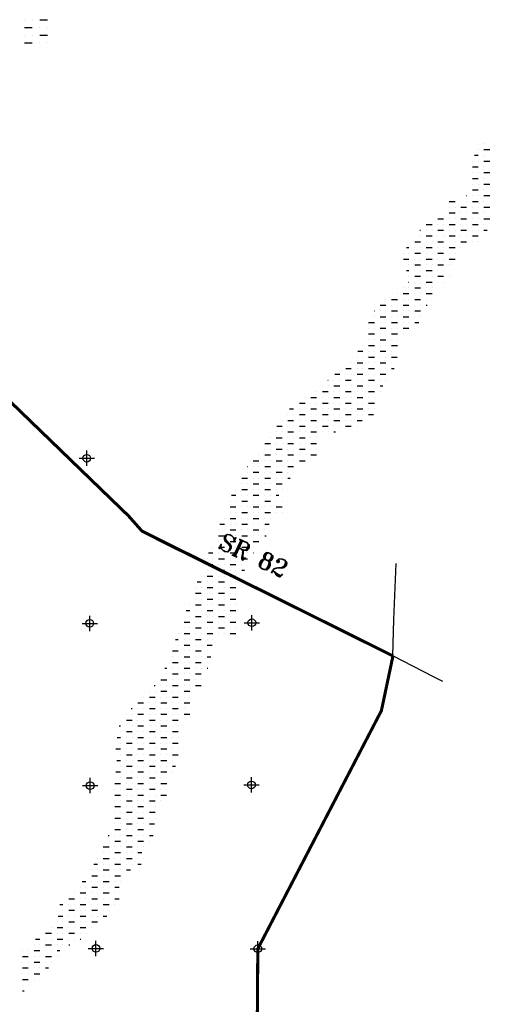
# Model space of a CAD drawing. Extents: x 187305 to 325190, y 770198 to 855880.
# Tile 5 of 7: x 254842 to 269979, y 806216 to 838250. Entities that reach past the tile are written whole.
import ezdxf

# ---------------------------------------------------------------- set-up
doc = ezdxf.new("R2010")
doc.units = 0
doc.header["$LTSCALE"] = 1200
doc.header["$PDMODE"] = 34
doc.header["$PDSIZE"] = 250
doc.layers.get('0').update_dxf_attribs({"linetype": 'CONTINUOUS'})
for name, color, linetype in [('HATCH', 3, 'CONTINUOUS'), ('MAJROADS', 9, 'CONTINUOUS'), ('SEC', 2, 'CONTINUOUS'), ('TEXT', 7, 'CONTINUOUS'), ('WSHEDS', 11, 'CONTINUOUS')]:
    doc.layers.add(name, color=color, linetype=linetype)
doc.styles.get("Standard").update_dxf_attribs({"font": 'ROMANT'})

# ---------------------------------------------------------------- blocks, each defined once
blk = doc.blocks.new('*X')
at = {"color": 0}
for p, q in [((255000, 838250), (255000, 838250)), ((255250, 838250), (255250, 838250)), ((255500, 838250), (255750, 838250)), ((255000, 838000), (255250, 838000)), ((255000, 837750), (255000, 837750)), ((255250, 837750), (255250, 837750)), ((255500, 838000), (255500, 838000)), ((255500, 837750), (255750, 837750)), ((255750, 838000), (255750, 838000)), ((255000, 837500), (255250, 837500)), ((255500, 837500), (255500, 837500)), ((255750, 837500), (255750, 837500)), ((241500, 832000), (241500, 832000)), ((241250, 831750), (241250, 831750)), ((241500, 831750), (241750, 831750)), ((241088, 831500), (241250, 831500)), ((241500, 831500), (241500, 831500)), ((241000, 831250), (241000, 831250)), ((241000, 831000), (241250, 831000)), ((241250, 831250), (241250, 831250)), ((241500, 831250), (241750, 831250)), ((241500, 831000), (241500, 831000)), ((241000, 830750), (241000, 830750)), ((241250, 830750), (241250, 830750)), ((241500, 830750), (241750, 830750)), ((241000, 830500), (241250, 830500)), ((241500, 830500), (241500, 830500)), ((241000, 830250), (241000, 830250)), ((241000, 830000), (241250, 830000)), ((241250, 830250), (241250, 830250)), ((241500, 830250), (241750, 830250)), ((241500, 830000), (241500, 830000)), ((240737, 829750), (240750, 829750)), ((241000, 829750), (241000, 829750)), ((241250, 829750), (241250, 829750)), ((241500, 829750), (241750, 829750)), ((240000, 829500), (240250, 829500)), ((240750, 829500), (240750, 829500)), ((241000, 829500), (241250, 829500)), ((241500, 829500), (241500, 829500)), ((240000, 829250), (240000, 829250)), ((240250, 829250), (240250, 829250)), ((240500, 829250), (240750, 829250)), ((241000, 829250), (241000, 829250)), ((241250, 829250), (241250, 829250)), ((241500, 829250), (241750, 829250)), ((239500, 828750), (239750, 828750)), ((240000, 829000), (240250, 829000)), ((240000, 828750), (240000, 828750)), ((240250, 828750), (240250, 828750)), ((240500, 829000), (240500, 829000)), ((240500, 828750), (240750, 828750)), ((240750, 829000), (240750, 829000)), ((241000, 829000), (241250, 829000)), ((241000, 828750), (241000, 828750)), ((241250, 828750), (241250, 828750)), ((241500, 829000), (241500, 829000)), ((241500, 828750), (241750, 828750)), ((239000, 828500), (239250, 828500)), ((239500, 828500), (239500, 828500)), ((239750, 828500), (239750, 828500)), ((240000, 828500), (240250, 828500)), ((240500, 828500), (240500, 828500)), ((240750, 828500), (240750, 828500)), ((241000, 828500), (241250, 828500)), ((241500, 828500), (241500, 828500)), ((238719, 828250), (238750, 828250)), ((239000, 828250), (239000, 828250)), ((239250, 828250), (239250, 828250)), ((239500, 828250), (239750, 828250)), ((240000, 828250), (240000, 828250)), ((240250, 828250), (240250, 828250)), ((240500, 828250), (240750, 828250)), ((241000, 828250), (241000, 828250)), ((241250, 828250), (241250, 828250)), ((241500, 828250), (241646, 828250)), ((238750, 828000), (238750, 828000)), ((239000, 828000), (239250, 828000)), ((239500, 828000), (239500, 828000)), ((239750, 828000), (239750, 828000)), ((240000, 828000), (240250, 828000)), ((240500, 828000), (240500, 828000)), ((240750, 828000), (240750, 828000)), ((241000, 828000), (241250, 828000)), ((238144, 827500), (238250, 827500)), ((238500, 827750), (238750, 827750)), ((238500, 827500), (238500, 827500)), ((238750, 827500), (238750, 827500)), ((239000, 827750), (239000, 827750)), ((239000, 827500), (239250, 827500)), ((239250, 827750), (239250, 827750)), ((239500, 827750), (239750, 827750)), ((239500, 827500), (239500, 827500)), ((239750, 827500), (239750, 827500)), ((240000, 827750), (240000, 827750)), ((240000, 827500), (240250, 827500)), ((240250, 827750), (240250, 827750)), ((240500, 827750), (240750, 827750)), ((240500, 827500), (240500, 827500)), ((241000, 827750), (241000, 827750)), ((241250, 827750), (241250, 827750)), ((238000, 827250), (238000, 827250)), ((238250, 827250), (238250, 827250)), ((238500, 827250), (238750, 827250)), ((239000, 827250), (239000, 827250)), ((239250, 827250), (239250, 827250)), ((239500, 827250), (239750, 827250)), ((240000, 827250), (240000, 827250)), ((240250, 827250), (240250, 827250)), ((238017, 827000), (238250, 827000)), ((238500, 827000), (238500, 827000)), ((238750, 827000), (238750, 827000)), ((239000, 827000), (239250, 827000)), ((239500, 827000), (239500, 827000)), ((239750, 827000), (239750, 827000)), ((240000, 827000), (240250, 827000)), ((238146, 826500), (238250, 826500)), ((238250, 826750), (238250, 826750)), ((238500, 826750), (238750, 826750)), ((238500, 826500), (238500, 826500)), ((238750, 826500), (238750, 826500)), ((239000, 826750), (239000, 826750)), ((239000, 826500), (239250, 826500)), ((239250, 826750), (239250, 826750)), ((239500, 826750), (239750, 826750)), ((239500, 826500), (239500, 826500)), ((239750, 826500), (239750, 826500)), ((240000, 826750), (240000, 826750)), ((238250, 826250), (238250, 826250)), ((238500, 826250), (238750, 826250)), ((239000, 826250), (239000, 826250)), ((239250, 826250), (239250, 826250)), ((239500, 826250), (239750, 826250)), ((240000, 826250), (240000, 826250)), ((238227, 826000), (238250, 826000)), ((238500, 826000), (238500, 826000)), ((238750, 826000), (238750, 826000)), ((239000, 826000), (239250, 826000)), ((239500, 826000), (239500, 826000)), ((239750, 826000), (239750, 826000)), ((238000, 825750), (238000, 825750)), ((238250, 825750), (238250, 825750)), ((238500, 825750), (238750, 825750)), ((239000, 825750), (239000, 825750)), ((239250, 825750), (239250, 825750)), ((237250, 825250), (237250, 825250)), ((237500, 825250), (237750, 825250)), ((237750, 825500), (237750, 825500)), ((238000, 825500), (238250, 825500)), ((238000, 825250), (238000, 825250)), ((238250, 825250), (238250, 825250)), ((238500, 825500), (238500, 825500)), ((238500, 825250), (238750, 825250)), ((238750, 825500), (238750, 825500)), ((239000, 825500), (239250, 825500)), ((239000, 825250), (239000, 825250)), ((237000, 825000), (237250, 825000)), ((237500, 825000), (237500, 825000)), ((237750, 825000), (237750, 825000)), ((238000, 825000), (238250, 825000)), ((238500, 825000), (238500, 825000)), ((238750, 825000), (238750, 825000)), ((239000, 825000), (239033, 825000)), ((236746, 824750), (236750, 824750)), ((237000, 824750), (237000, 824750)), ((237250, 824750), (237250, 824750)), ((237500, 824750), (237750, 824750)), ((238000, 824750), (238000, 824750)), ((238250, 824750), (238250, 824750)), ((238500, 824750), (238595, 824750)), ((238595, 824750), (238750, 824750)), ((236501, 824250), (236750, 824250)), ((236750, 824500), (236750, 824500)), ((237000, 824500), (237250, 824500)), ((237000, 824250), (237000, 824250)), ((237250, 824250), (237250, 824250)), ((237500, 824500), (237500, 824500)), ((237500, 824250), (237750, 824250)), ((237750, 824500), (237750, 824500)), ((238000, 824500), (238250, 824500)), ((238000, 824250), (238000, 824250)), ((238250, 824250), (238250, 824250)), ((238500, 824500), (238500, 824500)), ((238500, 824250), (238676, 824250)), ((238750, 824500), (238750, 824500)), ((236500, 824000), (236500, 824000)), ((236750, 824000), (236750, 824000)), ((237000, 824000), (237250, 824000)), ((237500, 824000), (237500, 824000)), ((237750, 824000), (237750, 824000)), ((238000, 824000), (238250, 824000)), ((238500, 824000), (238500, 824000)), ((236500, 823750), (236750, 823750)), ((237000, 823750), (237000, 823750)), ((237250, 823750), (237250, 823750)), ((237500, 823750), (237750, 823750)), ((238000, 823750), (238000, 823750)), ((236500, 823500), (236500, 823500)), ((236750, 823500), (236750, 823500)), ((237000, 823500), (237250, 823500)), ((237500, 823500), (237500, 823500)), ((237750, 823500), (237750, 823500)), ((236032, 823000), (236250, 823000)), ((236250, 823250), (236250, 823250)), ((236500, 823250), (236750, 823250)), ((236500, 823000), (236500, 823000)), ((236750, 823000), (236750, 823000)), ((237000, 823250), (237000, 823250)), ((237000, 823000), (237250, 823000)), ((237250, 823250), (237250, 823250)), ((237500, 823250), (237750, 823250)), ((237500, 823000), (237500, 823000)), ((236000, 822750), (236000, 822750)), ((236250, 822750), (236250, 822750)), ((236500, 822750), (236750, 822750)), ((237000, 822750), (237000, 822750)), ((237250, 822750), (237250, 822750)), ((237500, 822750), (237741, 822750)), ((235750, 822500), (235750, 822500)), ((236000, 822500), (236250, 822500)), ((236500, 822500), (236500, 822500)), ((236750, 822500), (236750, 822500)), ((237000, 822500), (237250, 822500)), ((237500, 822500), (237500, 822500)), ((235033, 822000), (235250, 822000)), ((235500, 822000), (235500, 822000)), ((235518, 822250), (235750, 822250)), ((235750, 822000), (235750, 822000)), ((236000, 822250), (236000, 822250)), ((236000, 822000), (236250, 822000)), ((236250, 822250), (236250, 822250)), ((236500, 822250), (236750, 822250)), ((236500, 822000), (236500, 822000)), ((236750, 822000), (236750, 822000)), ((237000, 822250), (237000, 822250)), ((237000, 822000), (237250, 822000)), ((237250, 822250), (237250, 822250)), ((237500, 822250), (237605, 822250)), ((234729, 821750), (234750, 821750)), ((235000, 821750), (235000, 821750)), ((235250, 821750), (235250, 821750)), ((235500, 821750), (235750, 821750)), ((236000, 821750), (236000, 821750)), ((236250, 821750), (236250, 821750)), ((236500, 821750), (236750, 821750)), ((237000, 821750), (237000, 821750)), ((237250, 821750), (237250, 821750)), ((234500, 821500), (234500, 821500)), ((234750, 821500), (234750, 821500)), ((235000, 821500), (235250, 821500)), ((235500, 821500), (235500, 821500)), ((235750, 821500), (235750, 821500)), ((236000, 821500), (236250, 821500)), ((236500, 821500), (236500, 821500)), ((236750, 821500), (236750, 821500)), ((237000, 821500), (237118, 821500)), ((234250, 821250), (234250, 821250)), ((234500, 821250), (234750, 821250)), ((235000, 821250), (235000, 821250)), ((235250, 821250), (235250, 821250)), ((235500, 821250), (235750, 821250)), ((236000, 821250), (236000, 821250)), ((236250, 821250), (236250, 821250)), ((236500, 821250), (236750, 821250)), ((237000, 821250), (237000, 821250)), ((233500, 820750), (233750, 820750)), ((233750, 821000), (233750, 821000)), ((234000, 821000), (234250, 821000)), ((234000, 820750), (234000, 820750)), ((234250, 820750), (234250, 820750)), ((234500, 821000), (234500, 821000)), ((234500, 820750), (234750, 820750)), ((234750, 821000), (234750, 821000)), ((235000, 821000), (235250, 821000)), ((235000, 820750), (235000, 820750)), ((235250, 820750), (235250, 820750)), ((235500, 821000), (235500, 821000)), ((235500, 820750), (235750, 820750)), ((235750, 821000), (235750, 821000)), ((236000, 821000), (236250, 821000)), ((236000, 820750), (236000, 820750)), ((236250, 820750), (236250, 820750)), ((236500, 821000), (236500, 821000)), ((236500, 820750), (236750, 820750)), ((236750, 821000), (236750, 821000)), ((233069, 820500), (233250, 820500)), ((233500, 820500), (233500, 820500)), ((233750, 820500), (233750, 820500)), ((234000, 820500), (234250, 820500)), ((234500, 820500), (234500, 820500)), ((234750, 820500), (234750, 820500)), ((235000, 820500), (235250, 820500)), ((235500, 820500), (235500, 820500)), ((235750, 820500), (235750, 820500)), ((236000, 820500), (236250, 820500)), ((236500, 820500), (236500, 820500)), ((236750, 820500), (236750, 820500)), ((233000, 820250), (233000, 820250)), ((233250, 820250), (233250, 820250)), ((233500, 820250), (233750, 820250)), ((234000, 820250), (234000, 820250)), ((234250, 820250), (234250, 820250)), ((234500, 820250), (234750, 820250)), ((235000, 820250), (235000, 820250)), ((235250, 820250), (235250, 820250)), ((235500, 820250), (235750, 820250)), ((236000, 820250), (236000, 820250)), ((236250, 820250), (236250, 820250)), ((236500, 820250), (236714, 820250)), ((232520, 819750), (232750, 819750)), ((232750, 820000), (232750, 820000)), ((233000, 820000), (233250, 820000)), ((233000, 819750), (233000, 819750)), ((233250, 819750), (233250, 819750)), ((233500, 820000), (233500, 820000)), ((233500, 819750), (233750, 819750)), ((233750, 820000), (233750, 820000)), ((234000, 820000), (234250, 820000)), ((234000, 819750), (234000, 819750)), ((234250, 819750), (234250, 819750)), ((234500, 820000), (234500, 820000)), ((234500, 819750), (234750, 819750)), ((234750, 820000), (234750, 820000)), ((235000, 820000), (235250, 820000)), ((235000, 819750), (235000, 819750)), ((235250, 819750), (235250, 819750)), ((235500, 820000), (235500, 820000)), ((235500, 819750), (235750, 819750)), ((235750, 820000), (235750, 820000)), ((236000, 820000), (236218, 820000)), ((236000, 819750), (236000, 819750)), ((232500, 819500), (232500, 819500)), ((232750, 819500), (232750, 819500)), ((233000, 819500), (233250, 819500)), ((233500, 819500), (233500, 819500)), ((233750, 819500), (233750, 819500)), ((234000, 819500), (234250, 819500)), ((234500, 819500), (234500, 819500)), ((234750, 819500), (234750, 819500)), ((235000, 819500), (235060, 819500)), ((232250, 819250), (232250, 819250)), ((232500, 819250), (232750, 819250)), ((233000, 819250), (233000, 819250)), ((233250, 819250), (233250, 819250)), ((233500, 819250), (233750, 819250)), ((234000, 819250), (234000, 819250)), ((234250, 819250), (234250, 819250)), ((232000, 819000), (232250, 819000)), ((232500, 819000), (232500, 819000)), ((232750, 819000), (232750, 819000)), ((233000, 819000), (233250, 819000)), ((233500, 819000), (233500, 819000)), ((233750, 819000), (233750, 819000)), ((234000, 819000), (234250, 819000)), ((231750, 818500), (231750, 818500)), ((232000, 818750), (232000, 818750)), ((232000, 818500), (232250, 818500)), ((232250, 818750), (232250, 818750)), ((232500, 818750), (232750, 818750)), ((232500, 818500), (232500, 818500)), ((232750, 818500), (232750, 818500)), ((233000, 818750), (233000, 818750)), ((233000, 818500), (233250, 818500)), ((233250, 818750), (233250, 818750)), ((233500, 818750), (233750, 818750)), ((233500, 818500), (233500, 818500)), ((233750, 818500), (233750, 818500)), ((234000, 818750), (234000, 818750)), ((234000, 818500), (234242, 818500)), ((234250, 818750), (234250, 818750)), ((231500, 818250), (231750, 818250)), ((232000, 818250), (232000, 818250)), ((232250, 818250), (232250, 818250)), ((232500, 818250), (232750, 818250)), ((233000, 818250), (233000, 818250)), ((233250, 818250), (233250, 818250)), ((233500, 818250), (233750, 818250)), ((234000, 818250), (234000, 818250)), ((231234, 818000), (231250, 818000)), ((231500, 818000), (231500, 818000)), ((231750, 818000), (231750, 818000)), ((232000, 818000), (232250, 818000)), ((232500, 818000), (232500, 818000)), ((232750, 818000), (232750, 818000)), ((233000, 818000), (233250, 818000)), ((231250, 817750), (231250, 817750)), ((231500, 817750), (231750, 817750)), ((232000, 817750), (232000, 817750)), ((232250, 817750), (232250, 817750)), ((232500, 817750), (232750, 817750)), ((233000, 817750), (233000, 817750)), ((233250, 817750), (233250, 817750)), ((231000, 817500), (231250, 817500)), ((231000, 817250), (231000, 817250)), ((231250, 817250), (231250, 817250)), ((231500, 817500), (231500, 817500)), ((231500, 817250), (231750, 817250)), ((231750, 817500), (231750, 817500)), ((232000, 817500), (232250, 817500)), ((232000, 817250), (232000, 817250)), ((232250, 817250), (232250, 817250)), ((232500, 817500), (232500, 817500)), ((232500, 817250), (232750, 817250)), ((232750, 817500), (232750, 817500)), ((233000, 817500), (233097, 817500)), ((230750, 817000), (230750, 817000)), ((231000, 817000), (231250, 817000)), ((231500, 817000), (231500, 817000)), ((231750, 817000), (231750, 817000)), ((232000, 817000), (232250, 817000)), ((232500, 817000), (232500, 817000)), ((232750, 817000), (232750, 817000)), ((230562, 816750), (230750, 816750)), ((231000, 816750), (231000, 816750)), ((231250, 816750), (231250, 816750)), ((231500, 816750), (231750, 816750)), ((232000, 816750), (232000, 816750)), ((232250, 816750), (232250, 816750)), ((232500, 816750), (232610, 816750)), ((230500, 816500), (230500, 816500)), ((230500, 816250), (230750, 816250)), ((230750, 816500), (230750, 816500)), ((231000, 816500), (231250, 816500)), ((231000, 816250), (231000, 816250)), ((231250, 816250), (231250, 816250)), ((231500, 816500), (231500, 816500)), ((231500, 816250), (231750, 816250)), ((231750, 816500), (231750, 816500)), ((232000, 816500), (232250, 816500)), ((232000, 816250), (232000, 816250)), ((232250, 816250), (232250, 816250)), ((232500, 816500), (232500, 816500)), ((232500, 816250), (232750, 816250)), ((232750, 816500), (232750, 816500)), ((230500, 816000), (230500, 816000)), ((230750, 816000), (230750, 816000)), ((231000, 816000), (231250, 816000)), ((231500, 816000), (231500, 816000)), ((231750, 816000), (231750, 816000)), ((232000, 816000), (232250, 816000)), ((232500, 816000), (232500, 816000)), ((232750, 816000), (232750, 816000)), ((230250, 815750), (230250, 815750)), ((230500, 815750), (230750, 815750)), ((231000, 815750), (231000, 815750)), ((231250, 815750), (231250, 815750)), ((231500, 815750), (231750, 815750)), ((232000, 815750), (232000, 815750)), ((232250, 815750), (232250, 815750)), ((230058, 815500), (230250, 815500)), ((230500, 815500), (230500, 815500)), ((230750, 815500), (230750, 815500)), ((231000, 815500), (231250, 815500)), ((231500, 815500), (231500, 815500)), ((231750, 815500), (231750, 815500)), ((232000, 815500), (232191, 815500)), ((230000, 815250), (230000, 815250)), ((230000, 815000), (230250, 815000)), ((230250, 815250), (230250, 815250)), ((230500, 815250), (230750, 815250)), ((230500, 815000), (230500, 815000)), ((230750, 815000), (230750, 815000)), ((231000, 815250), (231000, 815250)), ((231000, 815000), (231250, 815000)), ((231250, 815250), (231250, 815250)), ((231500, 815250), (231750, 815250)), ((231500, 815000), (231500, 815000)), ((231750, 815000), (231750, 815000)), ((232000, 815250), (232000, 815250)), ((232000, 815000), (232054, 815000)), ((230000, 814750), (230000, 814750)), ((230250, 814750), (230250, 814750)), ((230500, 814750), (230750, 814750)), ((231000, 814750), (231000, 814750)), ((231250, 814750), (231250, 814750)), ((231500, 814750), (231750, 814750)), ((229750, 814500), (229750, 814500)), ((230000, 814500), (230250, 814500)), ((230500, 814500), (230500, 814500)), ((230750, 814500), (230750, 814500)), ((231000, 814500), (231250, 814500)), ((231500, 814500), (231500, 814500)), ((229500, 814000), (229500, 814000)), ((229565, 814250), (229750, 814250)), ((229750, 814000), (229750, 814000)), ((230000, 814250), (230000, 814250)), ((230000, 814000), (230250, 814000)), ((230250, 814250), (230250, 814250)), ((230500, 814250), (230750, 814250)), ((230500, 814000), (230500, 814000)), ((230750, 814000), (230750, 814000)), ((231000, 814250), (231000, 814250)), ((231000, 814000), (231250, 814000)), ((231250, 814250), (231250, 814250)), ((231500, 814250), (231516, 814250)), ((229500, 813750), (229750, 813750)), ((230000, 813750), (230000, 813750)), ((230250, 813750), (230250, 813750)), ((230500, 813750), (230750, 813750)), ((231000, 813750), (231000, 813750)), ((229500, 813500), (229500, 813500)), ((229750, 813500), (229750, 813500)), ((230000, 813500), (230250, 813500)), ((230500, 813500), (230500, 813500)), ((230750, 813500), (230750, 813500)), ((231000, 813500), (231129, 813500)), ((229250, 813250), (229250, 813250)), ((229500, 813250), (229750, 813250)), ((230000, 813250), (230000, 813250)), ((230250, 813250), (230250, 813250)), ((230500, 813250), (230750, 813250)), ((229000, 812750), (229000, 812750)), ((229076, 813000), (229250, 813000)), ((229250, 812750), (229250, 812750)), ((229500, 813000), (229500, 813000)), ((229500, 812750), (229750, 812750)), ((229750, 813000), (229750, 813000)), ((230000, 813000), (230250, 813000)), ((230000, 812750), (230000, 812750)), ((230250, 812750), (230250, 812750)), ((230500, 813000), (230500, 813000)), ((230500, 812750), (230750, 812750)), ((230750, 813000), (230750, 813000)), ((229000, 812500), (229250, 812500)), ((229500, 812500), (229500, 812500)), ((229750, 812500), (229750, 812500)), ((230000, 812500), (230250, 812500)), ((230500, 812500), (230500, 812500)), ((230750, 812500), (230750, 812500)), ((229000, 812250), (229000, 812250)), ((229250, 812250), (229250, 812250)), ((229500, 812250), (229750, 812250)), ((230000, 812250), (230000, 812250)), ((230250, 812250), (230250, 812250)), ((230500, 812250), (230750, 812250)), ((228592, 811750), (228750, 811750)), ((228750, 812000), (228750, 812000)), ((229000, 812000), (229250, 812000)), ((229000, 811750), (229000, 811750)), ((229250, 811750), (229250, 811750)), ((229500, 812000), (229500, 812000)), ((229500, 811750), (229750, 811750)), ((229750, 812000), (229750, 812000)), ((230000, 812000), (230250, 812000)), ((230000, 811750), (230000, 811750)), ((230250, 811750), (230250, 811750)), ((230500, 812000), (230500, 812000)), ((230500, 811750), (230750, 811750)), ((230750, 812000), (230750, 812000)), ((228750, 811500), (228750, 811500)), ((229000, 811500), (229250, 811500)), ((229500, 811500), (229500, 811500)), ((229750, 811500), (229750, 811500)), ((230000, 811500), (230250, 811500)), ((230500, 811500), (230500, 811500)), ((230750, 811500), (230750, 811500)), ((228500, 811250), (228750, 811250)), ((229000, 811250), (229000, 811250)), ((229250, 811250), (229250, 811250)), ((229500, 811250), (229750, 811250)), ((230000, 811250), (230000, 811250)), ((230250, 811250), (230250, 811250)), ((230500, 811250), (230750, 811250)), ((228500, 811000), (228500, 811000)), ((228750, 811000), (228750, 811000)), ((229000, 811000), (229250, 811000)), ((229500, 811000), (229500, 811000)), ((229750, 811000), (229750, 811000)), ((230000, 811000), (230250, 811000)), ((230500, 811000), (230500, 811000)), ((230750, 811000), (230750, 811000)), ((228124, 810500), (228250, 810500)), ((228250, 810750), (228250, 810750)), ((228500, 810750), (228750, 810750)), ((228500, 810500), (228500, 810500)), ((228750, 810500), (228750, 810500)), ((229000, 810750), (229000, 810750)), ((229000, 810500), (229250, 810500)), ((229250, 810750), (229250, 810750)), ((229500, 810750), (229750, 810750)), ((229500, 810500), (229500, 810500)), ((229750, 810500), (229750, 810500)), ((230000, 810750), (230000, 810750)), ((230250, 810750), (230250, 810750)), ((230500, 810750), (230747, 810750)), ((228250, 810250), (228250, 810250)), ((228500, 810250), (228750, 810250)), ((229000, 810250), (229000, 810250)), ((229250, 810250), (229250, 810250)), ((229500, 810250), (229726, 810250)), ((228000, 810000), (228250, 810000)), ((228500, 810000), (228500, 810000)), ((228750, 810000), (228750, 810000)), ((229000, 810000), (229250, 810000)), ((229500, 810000), (229500, 810000)), ((228000, 809750), (228000, 809750)), ((228000, 809500), (228250, 809500)), ((228250, 809750), (228250, 809750)), ((228500, 809750), (228750, 809750)), ((228500, 809500), (228500, 809500)), ((228750, 809500), (228750, 809500)), ((229000, 809750), (229000, 809750)), ((229000, 809500), (229250, 809500)), ((229250, 809750), (229250, 809750)), ((229500, 809750), (229659, 809750)), ((229500, 809500), (229500, 809500)), ((227673, 809250), (227750, 809250)), ((228000, 809250), (228000, 809250)), ((228250, 809250), (228250, 809250)), ((228500, 809250), (228750, 809250)), ((229000, 809250), (229000, 809250)), ((229250, 809250), (229250, 809250)), ((229500, 809250), (229526, 809250)), ((227750, 809000), (227750, 809000)), ((228000, 809000), (228250, 809000)), ((228500, 809000), (228500, 809000)), ((228750, 809000), (228750, 809000)), ((229000, 809000), (229250, 809000)), ((227500, 808750), (227750, 808750)), ((228000, 808750), (228000, 808750)), ((228250, 808750), (228250, 808750)), ((228500, 808750), (228750, 808750)), ((229000, 808750), (229000, 808750)), ((229250, 808750), (229250, 808750)), ((227000, 808250), (227000, 808250)), ((227209, 808500), (227250, 808500)), ((227250, 808250), (227250, 808250)), ((227500, 808500), (227500, 808500)), ((227500, 808250), (227750, 808250)), ((227750, 808500), (227750, 808500)), ((228000, 808500), (228250, 808500)), ((228000, 808250), (228000, 808250)), ((228250, 808250), (228250, 808250)), ((228500, 808500), (228500, 808500)), ((228500, 808250), (228750, 808250)), ((228750, 808500), (228750, 808500)), ((229000, 808500), (229250, 808500)), ((226750, 808000), (226750, 808000)), ((227000, 808000), (227250, 808000)), ((227500, 808000), (227500, 808000)), ((227750, 808000), (227750, 808000)), ((228000, 808000), (228250, 808000)), ((228500, 808000), (228500, 808000)), ((228750, 808000), (228750, 808000)), ((226500, 807750), (226750, 807750)), ((227000, 807750), (227000, 807750)), ((227250, 807750), (227250, 807750)), ((227500, 807750), (227750, 807750)), ((228000, 807750), (228000, 807750)), ((228250, 807750), (228250, 807750)), ((228500, 807750), (228750, 807750)), ((226000, 807250), (226000, 807250)), ((226208, 807500), (226250, 807500)), ((226250, 807250), (226250, 807250)), ((226500, 807500), (226500, 807500)), ((226500, 807250), (226750, 807250)), ((226750, 807500), (226750, 807500)), ((227000, 807500), (227250, 807500)), ((227000, 807250), (227000, 807250)), ((227250, 807250), (227250, 807250)), ((227500, 807500), (227500, 807500)), ((227500, 807250), (227750, 807250)), ((227750, 807500), (227750, 807500)), ((228000, 807500), (228250, 807500)), ((228000, 807250), (228000, 807250)), ((228250, 807250), (228250, 807250)), ((228500, 807500), (228500, 807500)), ((228500, 807250), (228750, 807250)), ((226000, 807000), (226250, 807000)), ((226500, 807000), (226500, 807000)), ((226750, 807000), (226750, 807000)), ((227000, 807000), (227250, 807000)), ((227500, 807000), (227500, 807000)), ((227750, 807000), (227750, 807000)), ((228000, 807000), (228250, 807000)), ((225690, 806750), (225750, 806750)), ((226000, 806750), (226000, 806750)), ((226250, 806750), (226250, 806750)), ((226500, 806750), (226750, 806750)), ((227000, 806750), (227000, 806750)), ((227250, 806750), (227250, 806750)), ((227500, 806750), (227750, 806750)), ((228000, 806750), (228000, 806750)), ((228250, 806750), (228250, 806750)), ((225750, 806500), (225750, 806500)), ((226000, 806500), (226250, 806500)), ((226500, 806500), (226500, 806500)), ((226750, 806500), (226750, 806500)), ((227000, 806500), (227250, 806500)), ((227500, 806500), (227500, 806500)), ((227750, 806500), (227750, 806500)), ((228000, 806500), (228250, 806500)), ((225596, 806250), (225750, 806250)), ((225750, 806000), (225750, 806000)), ((226000, 806250), (226000, 806250)), ((226000, 806000), (226250, 806000)), ((226250, 806250), (226250, 806250)), ((226500, 806250), (226750, 806250)), ((226500, 806000), (226500, 806000)), ((226750, 806000), (226750, 806000)), ((227000, 806250), (227000, 806250)), ((227000, 806000), (227250, 806000)), ((227250, 806250), (227250, 806250)), ((227500, 806250), (227750, 806250)), ((227500, 806000), (227500, 806000)), ((227750, 806000), (227750, 806000)), ((228000, 806250), (228000, 806250)), ((228000, 806000), (228250, 806000)), ((228250, 806250), (228250, 806250)), ((225542, 805750), (225750, 805750)), ((226000, 805750), (226000, 805750)), ((226250, 805750), (226250, 805750)), ((226500, 805750), (226750, 805750)), ((227000, 805750), (227000, 805750)), ((227250, 805750), (227250, 805750)), ((227500, 805750), (227750, 805750)), ((228000, 805750), (228000, 805750)), ((228250, 805750), (228250, 805750)), ((225750, 805500), (225750, 805500)), ((226000, 805500), (226250, 805500)), ((226500, 805500), (226500, 805500)), ((226750, 805500), (226750, 805500)), ((227000, 805500), (227250, 805500)), ((227500, 805500), (227500, 805500)), ((227750, 805500), (227750, 805500)), ((228000, 805500), (228250, 805500)), ((225584, 805250), (225750, 805250)), ((226000, 805250), (226000, 805250)), ((226250, 805250), (226250, 805250)), ((226500, 805250), (226750, 805250)), ((227000, 805250), (227000, 805250)), ((227250, 805250), (227250, 805250)), ((227500, 805250), (227750, 805250)), ((228000, 805250), (228000, 805250)), ((225540, 804750), (225750, 804750)), ((225750, 805000), (225750, 805000)), ((226000, 805000), (226250, 805000)), ((226000, 804750), (226000, 804750)), ((226250, 804750), (226250, 804750)), ((226500, 805000), (226500, 805000)), ((226500, 804750), (226750, 804750)), ((226750, 805000), (226750, 805000)), ((227000, 805000), (227250, 805000)), ((227000, 804750), (227000, 804750)), ((227250, 804750), (227250, 804750)), ((227500, 805000), (227500, 805000)), ((227500, 804750), (227750, 804750)), ((227750, 805000), (227750, 805000)), ((228000, 805000), (228124, 805000)), ((228000, 804750), (228000, 804750)), ((225750, 804500), (225750, 804500)), ((226000, 804500), (226250, 804500)), ((226500, 804500), (226500, 804500)), ((226750, 804500), (226750, 804500)), ((227000, 804500), (227250, 804500)), ((227500, 804500), (227500, 804500)), ((227750, 804500), (227750, 804500)), ((225500, 804250), (225750, 804250)), ((226000, 804250), (226000, 804250)), ((226250, 804250), (226250, 804250)), ((226500, 804250), (226750, 804250)), ((227000, 804250), (227000, 804250)), ((227250, 804250), (227250, 804250)), ((227500, 804250), (227750, 804250)), ((225500, 804000), (225500, 804000)), ((225500, 803750), (225750, 803750)), ((225750, 804000), (225750, 804000)), ((226000, 804000), (226250, 804000)), ((226000, 803750), (226000, 803750)), ((226250, 803750), (226250, 803750)), ((226500, 804000), (226500, 804000)), ((226500, 803750), (226750, 803750)), ((226750, 804000), (226750, 804000)), ((227000, 804000), (227250, 804000)), ((227000, 803750), (227000, 803750)), ((227250, 803750), (227250, 803750)), ((227500, 804000), (227500, 804000)), ((227500, 803750), (227739, 803750)), ((227750, 804000), (227750, 804000)), ((225500, 803500), (225500, 803500)), ((225750, 803500), (225750, 803500)), ((226000, 803500), (226250, 803500)), ((226500, 803500), (226500, 803500)), ((226750, 803500), (226750, 803500)), ((227000, 803500), (227250, 803500)), ((227500, 803500), (227500, 803500)), ((225500, 803250), (225750, 803250)), ((226000, 803250), (226000, 803250)), ((226250, 803250), (226250, 803250)), ((226500, 803250), (226750, 803250)), ((227000, 803250), (227000, 803250)), ((227250, 803250), (227250, 803250)), ((225500, 803000), (225500, 803000)), ((225750, 803000), (225750, 803000)), ((226000, 803000), (226250, 803000)), ((226500, 803000), (226500, 803000)), ((226750, 803000), (226750, 803000)), ((227000, 803000), (227250, 803000)), ((225500, 802750), (225750, 802750)), ((225500, 802500), (225500, 802500)), ((225750, 802500), (225750, 802500)), ((226000, 802750), (226000, 802750)), ((226000, 802500), (226250, 802500)), ((226250, 802750), (226250, 802750)), ((226500, 802750), (226750, 802750)), ((226500, 802500), (226500, 802500)), ((226750, 802500), (226750, 802500)), ((227000, 802750), (227000, 802750)), ((227000, 802500), (227216, 802500)), ((227250, 802750), (227250, 802750)), ((225500, 802250), (225750, 802250)), ((226000, 802250), (226000, 802250)), ((226250, 802250), (226250, 802250)), ((226500, 802250), (226750, 802250)), ((227000, 802250), (227000, 802250)), ((225214, 802000), (225250, 802000)), ((225500, 802000), (225500, 802000)), ((225750, 802000), (225750, 802000)), ((226000, 802000), (226250, 802000)), ((226500, 802000), (226500, 802000)), ((226750, 802000), (226750, 802000)), ((227000, 802000), (227162, 802000)), ((225000, 801500), (225250, 801500)), ((225250, 801750), (225250, 801750)), ((225500, 801750), (225750, 801750)), ((225500, 801500), (225500, 801500)), ((225750, 801500), (225750, 801500)), ((226000, 801750), (226000, 801750)), ((226000, 801500), (226250, 801500)), ((226250, 801750), (226250, 801750)), ((226500, 801750), (226750, 801750)), ((226500, 801500), (226500, 801500)), ((226750, 801500), (226750, 801500)), ((227000, 801750), (227000, 801750)), ((225000, 801250), (225000, 801250)), ((225250, 801250), (225250, 801250)), ((225500, 801250), (225750, 801250)), ((226000, 801250), (226000, 801250)), ((226250, 801250), (226250, 801250)), ((226500, 801250), (226678, 801250)), ((224750, 801000), (224750, 801000)), ((225000, 801000), (225250, 801000)), ((225500, 801000), (225500, 801000)), ((225750, 801000), (225750, 801000)), ((226000, 801000), (226250, 801000)), ((226500, 801000), (226500, 801000)), ((226750, 801000), (226750, 801000)), ((224588, 800750), (224750, 800750)), ((225000, 800750), (225000, 800750)), ((225250, 800750), (225250, 800750)), ((225500, 800750), (225750, 800750)), ((226000, 800750), (226000, 800750)), ((226250, 800750), (226250, 800750)), ((226500, 800750), (226647, 800750)), ((224500, 800500), (224500, 800500)), ((224500, 800250), (224750, 800250)), ((224750, 800500), (224750, 800500)), ((225000, 800500), (225250, 800500)), ((225000, 800250), (225000, 800250)), ((225250, 800250), (225250, 800250)), ((225500, 800500), (225500, 800500)), ((225500, 800250), (225750, 800250)), ((225750, 800500), (225750, 800500)), ((226000, 800500), (226179, 800500)), ((226000, 800250), (226000, 800250)), ((224087, 800000), (224250, 800000)), ((224500, 800000), (224500, 800000)), ((224750, 800000), (224750, 800000)), ((225000, 800000), (225250, 800000)), ((225500, 800000), (225500, 800000)), ((225750, 800000), (225750, 800000)), ((224000, 799750), (224000, 799750)), ((224250, 799750), (224250, 799750)), ((224500, 799750), (224750, 799750)), ((225000, 799750), (225000, 799750)), ((225250, 799750), (225250, 799750)), ((225500, 799750), (225685, 799750)), ((223500, 799250), (223750, 799250)), ((223750, 799500), (223750, 799500)), ((224000, 799500), (224250, 799500)), ((224000, 799250), (224000, 799250)), ((224250, 799250), (224250, 799250)), ((224500, 799500), (224500, 799500)), ((224500, 799250), (224750, 799250)), ((224750, 799500), (224750, 799500)), ((225000, 799500), (225250, 799500)), ((225000, 799250), (225000, 799250)), ((225250, 799250), (225250, 799250)), ((225500, 799500), (225500, 799500)), ((225500, 799250), (225685, 799250)), ((223113, 799000), (223250, 799000)), ((223500, 799000), (223500, 799000)), ((223750, 799000), (223750, 799000)), ((224000, 799000), (224250, 799000)), ((224500, 799000), (224500, 799000)), ((224750, 799000), (224750, 799000)), ((225000, 799000), (225250, 799000)), ((225500, 799000), (225500, 799000)), ((223250, 798750), (223250, 798750)), ((223500, 798750), (223750, 798750)), ((224000, 798750), (224000, 798750)), ((224250, 798750), (224250, 798750)), ((224500, 798750), (224750, 798750)), ((225000, 798750), (225000, 798750)), ((225250, 798750), (225250, 798750)), ((223051, 798500), (223250, 798500)), ((223500, 798500), (223500, 798500)), ((223750, 798500), (223750, 798500)), ((224000, 798500), (224250, 798500)), ((224500, 798500), (224500, 798500)), ((224750, 798500), (224750, 798500)), ((225000, 798500), (225159, 798500)), ((222750, 798000), (222750, 798000)), ((223000, 798250), (223000, 798250)), ((223000, 798000), (223250, 798000)), ((223250, 798250), (223250, 798250)), ((223500, 798250), (223750, 798250)), ((223500, 798000), (223500, 798000)), ((223750, 798000), (223750, 798000)), ((224000, 798250), (224000, 798250)), ((224000, 798000), (224250, 798000)), ((224250, 798250), (224250, 798250)), ((224500, 798250), (224750, 798250)), ((224500, 798000), (224500, 798000)), ((222500, 797750), (222750, 797750)), ((223000, 797750), (223000, 797750)), ((223250, 797750), (223250, 797750)), ((223500, 797750), (223750, 797750)), ((224000, 797750), (224000, 797750)), ((224250, 797750), (224250, 797750)), ((222055, 797500), (222250, 797500)), ((222500, 797500), (222500, 797500)), ((222750, 797500), (222750, 797500)), ((223000, 797500), (223250, 797500)), ((223500, 797500), (223500, 797500)), ((223750, 797500), (223750, 797500)), ((224000, 797500), (224021, 797500)), ((221500, 797000), (221500, 797000)), ((221750, 797000), (221750, 797000)), ((222000, 797250), (222000, 797250)), ((222000, 797000), (222250, 797000)), ((222250, 797250), (222250, 797250)), ((222500, 797250), (222750, 797250)), ((222500, 797000), (222500, 797000)), ((222750, 797000), (222750, 797000)), ((223000, 797250), (223000, 797250)), ((223000, 797000), (223120, 797000)), ((223250, 797250), (223250, 797250)), ((223500, 797250), (223546, 797250)), ((221500, 796750), (221750, 796750)), ((222000, 796750), (222000, 796750)), ((222250, 796750), (222250, 796750)), ((222500, 796750), (222750, 796750)), ((223000, 796750), (223000, 796750)), ((221500, 796500), (221500, 796500)), ((221750, 796500), (221750, 796500)), ((222000, 796500), (222250, 796500)), ((222500, 796500), (222500, 796500)), ((222750, 796500), (222750, 796500)), ((221500, 796250), (221750, 796250)), ((222000, 796250), (222000, 796250)), ((222250, 796250), (222250, 796250)), ((222500, 796250), (222620, 796250)), ((221500, 796000), (221500, 796000)), ((221500, 795750), (221750, 795750)), ((221750, 796000), (221750, 796000)), ((222000, 796000), (222250, 796000)), ((222000, 795750), (222000, 795750)), ((221500, 795500), (221500, 795500)), ((221750, 795500), (221750, 795500)), ((221500, 795250), (221574, 795250))]:
    blk.add_line(p, q, dxfattribs=at)
blk = doc.blocks.new('TEMP')
at = {"layer": 'TEXT', "color": 0, "xscale": 0.75, "yscale": 0.75, "zscale": 0.75}
blk.add_blockref('*X', (-211712, -624610), dxfattribs=at)
blk.add_blockref('*X', (-211712, -624610), dxfattribs=at)

msp = doc.modelspace()

# ---------------------------------------------------------------- linework, layer by layer
at = {"layer": 'MAJROADS', "color": 0}
for points in [[(268600, 816723), (268297, 816869), (266978, 817549), (262361, 819804), (259297, 821327), (258814, 821615), (258631, 821801), (258373, 822113), (257075, 823363), (256418, 824029), (253035, 827276)], [(266978, 817549), (267008, 818736), (267080, 820563)]]:
    msp.add_lwpolyline(points, dxfattribs=at)
at = {"layer": 'SEC', "color": 0}
for p in [(257022, 823981), (257119, 818610), (262389, 818631), (257132, 813331), (262377, 813353), (257321, 808035), (262583, 808023)]:
    msp.add_point(p, dxfattribs=at)
at = {"layer": 'WSHEDS', "color": 0, "const_width": 100}
msp.add_lwpolyline([(243313, 835113), (243766, 834950, -0.02324), (243775, 834947), (244523, 834667, 0.005025), (244525, 834667), (245075, 834473, -0.044147), (245091, 834466), (245823, 834052, -0.032241), (245833, 834045), (246457, 833577, -0.026482), (246465, 833571), (248107, 832043, -0.00484), (248108, 832042), (258370, 822115, -0.019398), (258376, 822110), (258801, 821630, 0.096374), (258831, 821606), (266977, 817550, -0.003522), (266979, 817549)], format="xyb", dxfattribs=at)
msp.add_lwpolyline([(266977, 817550), (266601, 815769), (262583, 808023), (262546, 802778), (259946, 802778), (259946, 792267), (257387, 792224), (257535, 785613), (257541, 785366), (252188, 785380), (246985, 785386), (241682, 785493), (240072, 785431), (236286, 785525), (233981, 785517), (231149, 785513), (225862, 785561), (224915, 785535), (224178, 785532), (223725, 785469), (223288, 785338)], dxfattribs=at)

# ---------------------------------------------------------------- block references
at = {"layer": 'HATCH', "color": 0}
msp.add_blockref('*X', (0, 0), dxfattribs=at)
msp.add_blockref('*X', (0, 0), dxfattribs=at)
at = {"layer": 'TEXT', "color": 0}
msp.add_blockref('TEMP', (300521, 834823), dxfattribs=at)

# ---------------------------------------------------------------- texts
msp.add_text('SR 82', height=560, rotation=335, dxfattribs=at).set_placement((261263, 821067))

doc.saveas('drawing.dxf')
